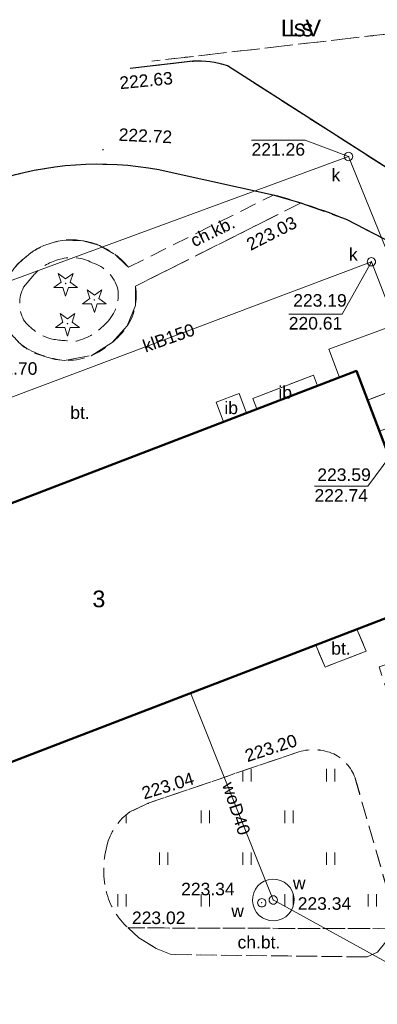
# Model space of a CAD drawing. Extents: x 6602040 to 6602369, y 5745292 to 5745640.
# Tile 12 of 16: x 6602167 to 6602188, y 5745567 to 5745626. Entities that reach past the tile are written whole.
import ezdxf
from ezdxf.enums import TextEntityAlignment as Align

# ---------------------------------------------------------------- set-up
doc = ezdxf.new("R2010")
doc.units = 0
doc.header["$PDSIZE"] = 0.75
for name, pattern in [('PRZER1-1', [2, 1, -1]), ('PRZER2-1', [3, 2, -1]), ('PRZER3-1', [4, 3, -1])]:
    doc.linetypes.add(name, pattern=pattern)
doc.layers.get('0').update_dxf_attribs({"linetype": 'CONTINUOUS', "lineweight": 13})
for name, color, linetype, lineweight in [('GESBLO', 7, 'CONTINUOUS', 18), ('GESBLO_O', 7, 'CONTINUOUS', 18), ('GESBZO', 7, 'CONTINUOUS', 50), ('GSLKRW', 7, 'CONTINUOUS', 25), ('GSPWPS', 7, 'CONTINUOUS', 13), ('GSPWPS_O', 7, 'CONTINUOUS', 13), ('GSSIIN', 7, 'CONTINUOUS', 18), ('GSSIIN_O', 7, 'CONTINUOUS', 18), ('GSSINN', 7, 'PRZER2-1', 18), ('GSSKOA', 7, 'PRZER3-1', 18), ('GSSKOD', 7, 'PRZER2-1', 18), ('GSSKOD_O', 7, 'PRZER2-1', 18), ('GSSOTW', 7, 'PRZER3-1', 18), ('GSSOTW_O', 7, 'PRZER3-1', 18), ('GSSUTR', 7, 'PRZER2-1', 18), ('GUPIWZ', 7, 'CONTINUOUS', 18), ('GUPIWZ_O', 7, 'CONTINUOUS', 18), ('GUPPRZ', 7, 'CONTINUOUS', 18), ('GUPPRZ_O', 7, 'CONTINUOUS', 18), ('GUSIKP', 7, 'CONTINUOUS', 18)]:
    doc.layers.add(name, color=color, linetype=linetype, lineweight=lineweight)
for name, color, linetype, lineweight, true_color in [('GESKKL', 82, 'PRZER3-1', 18, 0x24bc24), ('GESKKL_O', 82, 'PRZER3-1', 18, 0x24bc24), ('GESUZY', 96, 'PRZER1-1', 18, 0x008000), ('GESUZY_O', 96, 'PRZER1-1', 18, 0x008000), ('GSPRDI', 96, 'CONTINUOUS', 18, 0x008000), ('GULGPR', 52, 'CONTINUOUS', 18, 0xbfbf00), ('GULKPR', 36, 'CONTINUOUS', 18, 0x803300), ('GULKPR_O', 36, 'CONTINUOUS', 18, 0x803300), ('GULWPR', 5, 'CONTINUOUS', 18, 0x0000ff), ('GULWPR_O', 5, 'CONTINUOUS', 18, 0x0000ff), ('GUPKSD', 36, 'CONTINUOUS', 18, 0x803300)]:
    doc.layers.add(name, color=color, linetype=linetype, lineweight=lineweight, true_color=true_color)
doc.styles.add('GEO-INFO', font='arial.ttf')

# ---------------------------------------------------------------- blocks, each defined once
blk = doc.blocks.new('POINT')
at = {"color": 0}
blk.add_point((0, 0), dxfattribs=at)
blk = doc.blocks.new('KOLO')
blk.add_hatch(color=0).paths.add_polyline_path([(-0.5, 0), (-0.482963, -0.12941), (-0.433013, -0.25), (-0.353553, -0.353553), (-0.25, -0.433013), (-0.12941, -0.482963), (0, -0.5), (0.12941, -0.482963), (0.25, -0.433013), (0.353553, -0.353553), (0.433013, -0.25), (0.482963, -0.12941), (0.5, 0), (0.482963, 0.12941), (0.433013, 0.25), (0.353553, 0.353553), (0.25, 0.433013), (0.12941, 0.482963), (0, 0.5), (-0.12941, 0.482963), (-0.25, 0.433013), (-0.353553, 0.353553), (-0.433013, 0.25), (-0.482963, 0.12941)])
blk = doc.blocks.new('SPDIP')
blk.add_hatch(color=0).paths.add_polyline_path([(0, -0.09), (0.027812, -0.085595), (0.052901, -0.072812), (0.072812, -0.052901), (0.085595, -0.027812), (0.09, 0), (0.085595, 0.027812), (0.072812, 0.052901), (0.052901, 0.072812), (0.027812, 0.085595), (0, 0.09), (-0.027812, 0.085595), (-0.052901, 0.072812), (-0.072812, 0.052901), (-0.085595, 0.027812), (-0.09, 0), (-0.085595, -0.027812), (-0.072812, -0.052901), (-0.052901, -0.072812), (-0.027812, -0.085595)])
at = {"color": 0}
blk.add_lwpolyline([(0.544942, 0.177062), (1.426676, -0.463555), (0.336792, -0.463555), (0, -1.500096), (-0.336792, -0.463555), (-1.426676, -0.463555), (-0.544942, 0.177062), (-0.881734, 1.213603), (0, 0.572986), (0.881734, 1.213603)], close=True, dxfattribs=at)
blk = doc.blocks.new('OKRAG_PELNY')
at = {"color": 0}
blk.add_lwpolyline([(0, 0.5), (0.12941, 0.482963), (0.25, 0.433013), (0.353553, 0.353553), (0.433013, 0.25), (0.482963, 0.12941), (0.5, 0), (0.482963, -0.12941), (0.433013, -0.25), (0.353553, -0.353553), (0.25, -0.433013), (0.12941, -0.482963), (0, -0.5), (-0.12941, -0.482963), (-0.25, -0.433013), (-0.353553, -0.353553), (-0.433013, -0.25), (-0.482963, -0.12941), (-0.5, 0), (-0.482963, 0.12941), (-0.433013, 0.25), (-0.353553, 0.353553), (-0.25, 0.433013), (-0.12941, 0.482963)], close=True, dxfattribs=at)

msp = doc.modelspace()

# ---------------------------------------------------------------- hatches: boundary and pattern name
at = {"layer": 'GSSUTR', "linetype": 'Continuous', "lineweight": 18}
h = msp.add_hatch(dxfattribs=at)
h.set_pattern_fill('PTTU04', scale=0.5, style=0)
h.set_pattern_definition([(90, (6600000, 5740000), (-2.5, 2.5), [0.75, -4.25]), (90, (6600000.5, 5740000), (-2.5, 2.5), [0.75, -4.25])])
h.paths.add_polyline_path([(6602188.67, 5745573.44), (6602186.72, 5745580.22), (6602186.704, 5745580.262), (6602186.688, 5745580.304), (6602186.67, 5745580.345), (6602186.652, 5745580.387), (6602186.634, 5745580.427), (6602186.614, 5745580.468), (6602186.594, 5745580.508), (6602186.573, 5745580.548), (6602186.552, 5745580.587), (6602186.529, 5745580.627), (6602186.507, 5745580.665), (6602186.483, 5745580.704), (6602186.459, 5745580.741), (6602186.434, 5745580.779), (6602186.409, 5745580.816), (6602186.382, 5745580.853), (6602186.356, 5745580.889), (6602186.328, 5745580.924), (6602186.3, 5745580.96), (6602186.272, 5745580.994), (6602186.243, 5745581.028), (6602186.213, 5745581.062), (6602186.182, 5745581.095), (6602186.151, 5745581.128), (6602186.12, 5745581.16), (6602186.088, 5745581.191), (6602186.056, 5745581.222), (6602186.024, 5745581.252), (6602185.991, 5745581.281), (6602185.957, 5745581.31), (6602185.923, 5745581.338), (6602185.888, 5745581.366), (6602185.853, 5745581.393), (6602185.818, 5745581.42), (6602185.782, 5745581.445), (6602185.745, 5745581.471), (6602185.709, 5745581.495), (6602185.671, 5745581.519), (6602185.634, 5745581.543), (6602185.596, 5745581.566), (6602185.557, 5745581.588), (6602185.519, 5745581.609), (6602185.479, 5745581.63), (6602185.44, 5745581.65), (6602185.39, 5745581.671), (6602185.34, 5745581.69), (6602185.29, 5745581.709), (6602185.24, 5745581.727), (6602185.189, 5745581.744), (6602185.137, 5745581.76), (6602185.086, 5745581.776), (6602185.034, 5745581.79), (6602184.982, 5745581.804), (6602184.93, 5745581.816), (6602184.878, 5745581.828), (6602184.825, 5745581.839), (6602184.772, 5745581.849), (6602184.72, 5745581.858), (6602184.667, 5745581.866), (6602184.613, 5745581.874), (6602184.56, 5745581.88), (6602184.508, 5745581.885), (6602184.455, 5745581.89), (6602184.403, 5745581.893), (6602184.35, 5745581.896), (6602184.297, 5745581.898), (6602184.245, 5745581.899), (6602184.192, 5745581.899), (6602184.139, 5745581.898), (6602184.087, 5745581.896), (6602184.034, 5745581.894), (6602183.981, 5745581.89), (6602183.929, 5745581.886), (6602183.876, 5745581.881), (6602183.824, 5745581.874), (6602183.772, 5745581.867), (6602183.72, 5745581.86), (6602183.668, 5745581.851), (6602183.616, 5745581.841), (6602183.565, 5745581.831), (6602183.513, 5745581.819), (6602183.462, 5745581.807), (6602183.411, 5745581.794), (6602183.36, 5745581.78), (6602174.32, 5745578.69), (6602173.22, 5745578.17), (6602173.172, 5745578.135), (6602173.125, 5745578.1), (6602173.078, 5745578.063), (6602173.032, 5745578.026), (6602172.987, 5745577.988), (6602172.942, 5745577.949), (6602172.898, 5745577.91), (6602172.855, 5745577.87), (6602172.812, 5745577.829), (6602172.77, 5745577.787), (6602172.729, 5745577.745), (6602172.688, 5745577.702), (6602172.648, 5745577.658), (6602172.609, 5745577.614), (6602172.571, 5745577.569), (6602172.533, 5745577.523), (6602172.496, 5745577.477), (6602172.46, 5745577.43), (6602172.424, 5745577.381), (6602172.389, 5745577.332), (6602172.354, 5745577.282), (6602172.321, 5745577.232), (6602172.288, 5745577.181), (6602172.256, 5745577.129), (6602172.225, 5745577.077), (6602172.195, 5745577.025), (6602172.166, 5745576.971), (6602172.138, 5745576.918), (6602172.11, 5745576.864), (6602172.084, 5745576.809), (6602172.059, 5745576.754), (6602172.034, 5745576.699), (6602172.011, 5745576.643), (6602171.988, 5745576.587), (6602171.966, 5745576.53), (6602171.946, 5745576.473), (6602171.926, 5745576.416), (6602171.908, 5745576.358), (6602171.89, 5745576.3), (6602171.864, 5745576.208), (6602171.839, 5745576.115), (6602171.816, 5745576.023), (6602171.794, 5745575.929), (6602171.774, 5745575.836), (6602171.755, 5745575.742), (6602171.738, 5745575.647), (6602171.723, 5745575.553), (6602171.71, 5745575.458), (6602171.698, 5745575.363), (6602171.687, 5745575.268), (6602171.679, 5745575.173), (6602171.671, 5745575.077), (6602171.666, 5745574.981), (6602171.662, 5745574.886), (6602171.66, 5745574.79), (6602171.659, 5745574.698), (6602171.66, 5745574.606), (6602171.663, 5745574.514), (6602171.667, 5745574.422), (6602171.672, 5745574.33), (6602171.679, 5745574.238), (6602171.688, 5745574.146), (6602171.698, 5745574.055), (6602171.709, 5745573.963), (6602171.722, 5745573.872), (6602171.737, 5745573.781), (6602171.753, 5745573.69), (6602171.771, 5745573.6), (6602171.79, 5745573.51), (6602171.81, 5745573.42), (6602171.828, 5745573.348), (6602171.847, 5745573.277), (6602171.868, 5745573.206), (6602171.889, 5745573.135), (6602171.912, 5745573.065), (6602171.937, 5745572.995), (6602171.962, 5745572.926), (6602171.988, 5745572.857), (6602172.016, 5745572.788), (6602172.045, 5745572.72), (6602172.075, 5745572.653), (6602172.106, 5745572.586), (6602172.139, 5745572.52), (6602172.172, 5745572.454), (6602172.207, 5745572.389), (6602172.243, 5745572.324), (6602172.28, 5745572.26), (6602172.316, 5745572.199), (6602172.354, 5745572.14), (6602172.392, 5745572.08), (6602172.431, 5745572.022), (6602172.472, 5745571.964), (6602172.513, 5745571.906), (6602172.555, 5745571.85), (6602172.598, 5745571.794), (6602172.642, 5745571.739), (6602172.687, 5745571.684), (6602172.733, 5745571.631), (6602172.779, 5745571.578), (6602172.827, 5745571.526), (6602172.875, 5745571.474), (6602172.925, 5745571.424), (6602172.975, 5745571.374), (6602173.026, 5745571.325), (6602173.077, 5745571.277), (6602173.13, 5745571.23), (6602188.79, 5745571.18), (6602188.85, 5745572.25)], flags=0)

# ---------------------------------------------------------------- linework, layer by layer
at = {"layer": 'GESBLO', "color": 7, "linetype": 'Continuous', "lineweight": 18, "elevation": 10.18}
msp.add_lwpolyline([(6602148.76, 5745590.02), (6602148.86, 5745590.07), (6602159.23, 5745594.01), (6602160.92, 5745594.68), (6602186.8, 5745604.59), (6602193.98, 5745585.74), (6602190.84, 5745584.64), (6602188.67, 5745589.82), (6602164.06, 5745580.38), (6602160.66, 5745579.07), (6602162.59, 5745574.04), (6602155.74, 5745571.6)], close=True, dxfattribs=at)
at = {"layer": 'GESBZO', "color": 7, "linetype": 'Continuous', "lineweight": 50, "elevation": 10.18}
msp.add_lwpolyline([(6602152.54, 5745611.09), (6602158.63, 5745595.55), (6602159.23, 5745594.01), (6602160.92, 5745594.68), (6602186.8, 5745604.59), (6602193.98, 5745585.74), (6602208.72, 5745591.33), (6602212.98, 5745580.23), (6602208.43, 5745578.48), (6602208.79, 5745577.53), (6602199.38, 5745573.94), (6602199.01, 5745574.87), (6602194.99, 5745573.35), (6602194.78, 5745573.91), (6602193.56, 5745577.03), (6602190.84, 5745584.64), (6602188.67, 5745589.82), (6602164.06, 5745580.38), (6602160.66, 5745579.07), (6602162.59, 5745574.04), (6602155.74, 5745571.6), (6602148.76, 5745590.02), (6602148.86, 5745590.07), (6602142.29, 5745607.25)], close=True, dxfattribs=at)
at = {"layer": 'GESKKL', "color": 82, "linetype": 'PRZER3-1', "lineweight": 18, "ltscale": 0.5, "true_color": 0x24bc24, "elevation": 10.06}
msp.add_lwpolyline([(6602192.407, 5745625.586), (6602190.76, 5745625.01), (6602174.552, 5745623.14)], dxfattribs=at)
at = {"layer": 'GESUZY', "color": 96, "linetype": 'PRZER1-1', "lineweight": 18, "ltscale": 0.5, "true_color": 0x008000, "elevation": 10.08}
for points in [[(6602192.407, 5745625.586), (6602190.76, 5745625.01), (6602174.552, 5745623.14)], [(6602174.552, 5745623.14), (6602190.76, 5745625.01), (6602192.407, 5745625.586)]]:
    msp.add_lwpolyline(points, dxfattribs=at)
at = {"layer": 'GSLKRW', "color": 7, "linetype": 'Continuous', "lineweight": 25, "elevation": 10.18}
for points in [[(6602213.07, 5745600.47), (6602212.01, 5745600.47), (6602202.53, 5745607.76), (6602200.45, 5745609.19), (6602179.07, 5745622.85, 0.105534), (6602176.99, 5745623.13), (6602173.236, 5745622.707)], [(6602215.11, 5745593.94), (6602203.3, 5745602.73), (6602201.99, 5745603.93), (6602191.27, 5745611.05), (6602186.2, 5745613.65, 0.031004), (6602181.82, 5745615.12), (6602175.58, 5745616.5, 0.128173), (6602165.66, 5745616.13), (6602158.19, 5745613.35), (6602156.72, 5745612.73), (6602152.65, 5745610.99)]]:
    msp.add_lwpolyline(points, format="xyb", dxfattribs=at)
at = {"layer": 'GSSIIN', "color": 7, "linetype": 'Continuous', "lineweight": 18, "elevation": 10.18}
for points in [[(6602180.6, 5745602.93), (6602180.842, 5745602.309), (6602184.467, 5745603.697), (6602184.22, 5745604.33)], [(6602187.466, 5745602.841), (6602189.101, 5745603.464), (6602189.813, 5745601.595), (6602188.178, 5745600.972)], [(6602178.836, 5745601.54), (6602178.393, 5745602.712), (6602179.766, 5745603.238), (6602180.208, 5745602.066)]]:
    msp.add_lwpolyline(points, close=True, dxfattribs=at)
at = {"layer": 'GSSINN', "color": 7, "linetype": 'PRZER2-1', "lineweight": 18, "ltscale": 0.5, "elevation": 10.3}
for points in [[(6602158.19, 5745613.35), (6602165.91, 5745610.15, -0.067873), (6602166.53, 5745611, -0.013765), (6602167.06, 5745611.46, -0.037429), (6602167.44, 5745611.76, -0.099513), (6602169.3, 5745612.42), (6602170.4, 5745612.38), (6602171.4, 5745612.1), (6602172.33, 5745611.57), (6602173.14, 5745610.8), (6602181.82, 5745615.12), (6602175.58, 5745616.5, 0.128173), (6602165.66, 5745616.13)], [(6602167.53, 5745610.4, -0.148164), (6602169.05, 5745611.28, -0.189077), (6602170.97, 5745611.07, -0.260277), (6602172.5, 5745609.49, -0.24283), (6602171.82, 5745607.47, -0.151108), (6602170.02, 5745606.37, -0.041818), (6602168.49, 5745606.51, -0.158175), (6602166.86, 5745607.64, -0.238396), (6602166.86, 5745609.61)], [(6602167.53, 5745610.4, -0.148164), (6602169.05, 5745611.28, -0.189077), (6602170.97, 5745611.07, -0.260277), (6602172.5, 5745609.49, -0.24283), (6602171.82, 5745607.47, -0.151108), (6602170.02, 5745606.37, -0.041818), (6602168.49, 5745606.51, -0.158175), (6602166.86, 5745607.64, -0.238396), (6602166.86, 5745609.61)], [(6602173.13, 5745571.23), (6602173.77, 5745570.63), (6602174.81, 5745569.99), (6602175.7, 5745569.63), (6602187.44, 5745569.49), (6602188.07, 5745569.78), (6602188.57, 5745570.39), (6602188.79, 5745571.18), (6602188.85, 5745572.25), (6602188.67, 5745573.44), (6602186.72, 5745580.22, 0.191429), (6602185.44, 5745581.65, 0.171032), (6602183.36, 5745581.78), (6602174.32, 5745578.69), (6602173.22, 5745578.17, 0.16731), (6602171.89, 5745576.3, 0.130844), (6602171.81, 5745573.42, 0.153687)]]:
    msp.add_lwpolyline(points, format="xyb", close=True, dxfattribs=at)
msp.add_lwpolyline([(6602227.6, 5745591.566), (6602226.747, 5745591.282), (6602226.304, 5745592.611), (6602223.83, 5745590.28), (6602221.31, 5745585.96), (6602222.97, 5745583.69), (6602214.52, 5745577.07), (6602207.85, 5745570.81, -0.165083), (6602205.68, 5745569.78), (6602204.24, 5745569.54), (6602198.27, 5745569.2), (6602196.88, 5745569.37), (6602194.83, 5745570.6), (6602193.87, 5745571.41), (6602192.66, 5745573.56), (6602188.16, 5745586.86), (6602189.697, 5745587.368), (6602188.67, 5745589.82), (6602186.834, 5745589.116), (6602187.39, 5745587.8), (6602184.93, 5745586.85), (6602184.363, 5745588.168), (6602163.98, 5745580.349)], format="xyb", dxfattribs=at)
at = {"layer": 'GSSKOA', "color": 7, "linetype": 'PRZER3-1', "lineweight": 18, "ltscale": 0.5, "elevation": 10.18}
for points in [[(6602219.653, 5745594.224), (6602214.227, 5745599.026), (6602213.51, 5745599.14), (6602213.07, 5745600.47), (6602212.01, 5745600.47), (6602202.53, 5745607.76), (6602200.45, 5745609.19), (6602179.07, 5745622.85, 0.105534), (6602176.99, 5745623.13), (6602173.236, 5745622.707)], [(6602165.66, 5745616.13, -0.128173), (6602175.58, 5745616.5), (6602181.82, 5745615.12, -0.031004), (6602186.2, 5745613.65), (6602191.27, 5745611.05), (6602201.99, 5745603.93), (6602203.3, 5745602.73), (6602215.11, 5745593.94), (6602216.841, 5745592.108), (6602221.31, 5745585.96), (6602223.83, 5745590.28), (6602219.653, 5745594.224)]]:
    msp.add_lwpolyline(points, format="xyb", dxfattribs=at)
at = {"layer": 'GSSKOD', "color": 7, "linetype": 'PRZER2-1', "lineweight": 18, "ltscale": 0.5, "elevation": 10.18}
for points in [[(6602156.72, 5745612.73), (6602158.19, 5745613.35), (6602165.91, 5745610.15, -0.113379), (6602167.06, 5745611.46, -0.114175), (6602168.33, 5745612.18, -0.140361), (6602170.4, 5745612.38, -0.060385), (6602171.4, 5745612.1, -0.121645), (6602173.14, 5745610.8), (6602181.82, 5745615.12), (6602183.46, 5745614.64), (6602173.57, 5745609.66, -0.187351), (6602173.07, 5745607.28, -0.139142), (6602170.9, 5745605.5, -0.192564), (6602168.07, 5745605.48, -0.171357), (6602166.34, 5745606.56, -0.208699), (6602165.56, 5745608.18), (6602165.56, 5745609.09)], [(6602167.53, 5745610.4, -0.148164), (6602169.05, 5745611.28, -0.189077), (6602170.97, 5745611.07, -0.260277), (6602172.5, 5745609.49, -0.24283), (6602171.82, 5745607.47, -0.151108), (6602170.02, 5745606.37, -0.041818), (6602168.49, 5745606.51, -0.158175), (6602166.86, 5745607.64, -0.238396), (6602166.86, 5745609.61)]]:
    msp.add_lwpolyline(points, format="xyb", close=True, dxfattribs=at)
msp.add_lwpolyline([(6602188.79, 5745571.18), (6602188.57, 5745570.39), (6602188.07, 5745569.78), (6602187.44, 5745569.49), (6602175.7, 5745569.63), (6602174.81, 5745569.99), (6602173.77, 5745570.63), (6602173.13, 5745571.23)], close=True, dxfattribs=at)
at = {"layer": 'GSSOTW', "color": 7, "linetype": 'PRZER3-1', "lineweight": 18, "ltscale": 0.5, "elevation": 10.18}
msp.add_lwpolyline([(6602166.34, 5745606.56, 0.050345), (6602166.77, 5745606.12, 0.126874), (6602169.32, 5745605.22), (6602170.9, 5745605.5), (6602172.17, 5745606.29), (6602173.07, 5745607.28), (6602173.56, 5745608.51), (6602173.57, 5745609.66), (6602183.46, 5745614.64), (6602186.2, 5745613.65), (6602191.27, 5745611.05)], format="xyb", dxfattribs=at)
msp.add_lwpolyline([(6602189.101, 5745603.464), (6602187.466, 5745602.841), (6602186.8, 5745604.59), (6602184.467, 5745603.697), (6602184.22, 5745604.33), (6602180.6, 5745602.93), (6602180.842, 5745602.309), (6602180.208, 5745602.066), (6602179.766, 5745603.238), (6602178.393, 5745602.712), (6602178.836, 5745601.54), (6602160.92, 5745594.68)], dxfattribs=at)
msp.add_lwpolyline([(6602184.363, 5745588.168), (6602186.834, 5745589.116), (6602187.39, 5745587.8), (6602184.93, 5745586.85)], close=True, dxfattribs=at)
at = {"layer": 'GSSUTR', "color": 7, "linetype": 'PRZER2-1', "lineweight": 18, "ltscale": 0.5, "elevation": 10.1}
msp.add_lwpolyline([(6602173.13, 5745571.23, -0.153687), (6602171.81, 5745573.42, -0.130844), (6602171.89, 5745576.3, -0.16731), (6602173.22, 5745578.17), (6602174.32, 5745578.69), (6602183.36, 5745581.78, -0.171032), (6602185.44, 5745581.65, -0.191429), (6602186.72, 5745580.22), (6602188.67, 5745573.44), (6602188.85, 5745572.25), (6602188.79, 5745571.18)], format="xyb", close=True, dxfattribs=at)
at = {"layer": 'GULGPR', "color": 52, "linetype": 'Continuous', "lineweight": 18, "true_color": 0xbfbf00, "elevation": 10.14}
msp.add_lwpolyline([(6602185.779, 5745604.199), (6602185.141, 5745605.888), (6602199.351, 5745611.092), (6602211.002, 5745606.994), (6602221.869, 5745610.855)], dxfattribs=at)
at = {"layer": 'GULKPR', "color": 36, "linetype": 'Continuous', "lineweight": 18, "true_color": 0x803300, "elevation": 10.14}
for points in [[(6602164.425, 5745609.38), (6602186.327, 5745617.429), (6602195.82, 5745594.097), (6602206.786, 5745592.902)], [(6602157.042, 5745599.603), (6602187.697, 5745611.125), (6602197.081, 5745587.005)]]:
    msp.add_lwpolyline(points, dxfattribs=at)
at = {"layer": 'GULWPR', "color": 5, "linetype": 'Continuous', "lineweight": 18, "true_color": 0x0000ff, "elevation": 10.14}
for points in [[(6602181.82, 5745572.9), (6602176.851, 5745585.305)], [(6602205.347, 5745570.951), (6602193.174, 5745566.652), (6602181.82, 5745572.9)]]:
    msp.add_lwpolyline(points, dxfattribs=at)
at = {"layer": 'GUPPRZ_O', "color": 36, "linetype": 'Continuous', "lineweight": 9, "true_color": 0x803300, "elevation": 10.8, "flags": 128}
for points in [[(6602180.519, 5745618.406), (6602183.722, 5745618.406), (6602186.327, 5745617.429)], [(6602180.519, 5745618.406), (6602183.722, 5745618.406)], [(6602182.747, 5745607.994), (6602185.951, 5745607.994), (6602187.697, 5745611.125)], [(6602182.747, 5745607.994), (6602185.951, 5745607.994)]]:
    msp.add_lwpolyline(points, dxfattribs=at)
at = {"layer": 'GUPPRZ_O', "color": 30, "linetype": 'Continuous', "lineweight": 9, "true_color": 0xff9100, "elevation": 10.8, "flags": 128}
for points in [[(6602184.29, 5745597.676), (6602187.493, 5745597.676), (6602189.33, 5745600.17)], [(6602184.29, 5745597.676), (6602187.493, 5745597.676)]]:
    msp.add_lwpolyline(points, dxfattribs=at)
at = {"layer": 'GUSIKP', "color": 5, "linetype": 'Continuous', "lineweight": 18, "true_color": 0x0000ff, "elevation": 10.14}
msp.add_lwpolyline([(6602180.606, 5745572.601, -0.999953), (6602183.034, 5745573.199, -0.999953)], format="xyb", close=True, dxfattribs=at)

# ---------------------------------------------------------------- block references
at = {"layer": 'GSPRDI', "color": 96, "lineweight": 18, "true_color": 0x008000, "xscale": 0.5, "yscale": 0.5}
for p in [(6602169.38, 5745609.82, 10.12), (6602171.1, 5745608.84, 10.12), (6602169.49, 5745607.42, 10.12)]:
    msp.add_blockref('SPDIP', p, dxfattribs=at)
at = {"layer": 'GSPWPS', "color": 7, "lineweight": 13, "xscale": 0.09, "yscale": 0.09}
for p in [(6602176.99, 5745623.13, 10.08), (6602171.617, 5745617.838, 10.08), (6602183.46, 5745614.64, 10.08), (6602168.07, 5745605.48, 10.08), (6602184.56, 5745581.88, 10.08), (6602174.32, 5745578.69, 10.08), (6602173.13, 5745571.23, 10.08)]:
    msp.add_blockref('KOLO', p, dxfattribs=at)
at = {"layer": 'GUPIWZ', "color": 7, "lineweight": 18, "xscale": 0.5, "yscale": 0.5}
for p in [(6602186.327, 5745617.429, 10.18), (6602187.697, 5745611.125, 10.18), (6602181.13, 5745572.73, 10.18), (6602181.82, 5745572.9, 10.18)]:
    msp.add_blockref('OKRAG_PELNY', p, dxfattribs=at)
at = {"layer": 'GUPKSD', "color": 36, "lineweight": 18, "true_color": 0x803300, "xscale": 0.5, "yscale": 0.5}
for p in [(6602186.327, 5745617.429, 10.16), (6602187.697, 5745611.125, 10.16)]:
    msp.add_blockref('OKRAG_PELNY', p, dxfattribs=at)
at = {"layer": 'GUPPRZ', "color": 36, "lineweight": 18, "true_color": 0x803300}
for p in [(6602186.327, 5745617.429, 10.16), (6602187.697, 5745611.125, 10.16), (6602187.697, 5745611.125, 10.16)]:
    msp.add_blockref('POINT', p, dxfattribs=at)
at = {"layer": 'GUPPRZ', "color": 5, "lineweight": 18, "true_color": 0x0000ff}
for p in [(6602181.82, 5745572.9, 10.16), (6602181.13, 5745572.73, 10.16)]:
    msp.add_blockref('POINT', p, dxfattribs=at)

# ---------------------------------------------------------------- texts
at = {"layer": 'GESBLO_O', "color": 7, "linetype": 'Continuous', "lineweight": 0, "style": 'GEO-INFO'}
msp.add_text('3', height=1, dxfattribs=at).set_placement((6602171.37, 5745590.933, 10.8), align=Align.MIDDLE)
at = {"layer": 'GESKKL_O', "color": 82, "linetype": 'Continuous', "lineweight": 0, "true_color": 0x24bc24, "style": 'GEO-INFO'}
msp.add_text('LsV', height=1, dxfattribs=at).set_placement((6602183.48, 5745625.123, 10.8), align=Align.MIDDLE_CENTER)
at = {"layer": 'GESUZY_O', "color": 96, "linetype": 'Continuous', "lineweight": 0, "true_color": 0x008000, "style": 'GEO-INFO'}
msp.add_text('Ls', height=1, dxfattribs=at).set_placement((6602183.48, 5745625.123, 10.8), align=Align.MIDDLE_CENTER)
at = {"layer": 'GSPWPS_O', "color": 7, "linetype": 'Continuous', "lineweight": 0, "style": 'GEO-INFO'}
for s, rotation, p in [('222.63', 5.62282, (6602172.641, 5745621.456, 10.8)), ('222.72', 357.23917, (6602172.541, 5745618.375, 10.8)), ('223.03', 26.92331, (6602180.46, 5745611.77, 10.8)), ('223.20', 18.01349, (6602180.272, 5745581.153, 10.8)), ('223.04', 17.15437, (6602174.079, 5745578.913, 10.8))]:
    msp.add_text(s, height=0.75, rotation=rotation, dxfattribs=at).set_placement(p)
for s, p in [('222.70', (6602164.483, 5745604.357, 10.8)), ('223.02', (6602173.351, 5745571.458, 10.8))]:
    msp.add_text(s, height=0.75, dxfattribs=at).set_placement(p)
at = {"layer": 'GSSIIN_O', "color": 7, "linetype": 'Continuous', "lineweight": 0, "style": 'GEO-INFO'}
for p in [(6602182.533, 5745603.317, 10.8), (6602179.301, 5745602.389, 10.8)]:
    msp.add_text('ib', height=0.75, dxfattribs=at).set_placement(p, align=Align.MIDDLE)
at = {"layer": 'GSSKOD_O', "color": 7, "linetype": 'Continuous', "lineweight": 0, "style": 'GEO-INFO'}
msp.add_text('ch.kb.', height=0.75, rotation=25.85059, dxfattribs=at).set_placement((6602178.177, 5745612.947, 10.8), align=Align.MIDDLE)
msp.add_text('ch.bt.', height=0.75, dxfattribs=at).set_placement((6602180.96, 5745570.386, 10.8), align=Align.MIDDLE)
at = {"layer": 'GSSOTW_O', "color": 7, "linetype": 'Continuous', "lineweight": 0, "style": 'GEO-INFO'}
for p in [(6602170.241, 5745602.105, 10.8), (6602185.876, 5745587.982, 10.8)]:
    msp.add_text('bt.', height=0.75, dxfattribs=at).set_placement(p, align=Align.MIDDLE)
at = {"layer": 'GULKPR_O', "color": 36, "linetype": 'Continuous', "lineweight": 0, "true_color": 0x803300, "style": 'GEO-INFO'}
msp.add_text('klB150', height=0.75, rotation=19.44387, dxfattribs=at).set_placement((6602175.549, 5745606.584, 10.8), align=Align.MIDDLE)
at = {"layer": 'GULWPR_O', "color": 5, "linetype": 'Continuous', "lineweight": 0, "true_color": 0x0000ff, "style": 'GEO-INFO'}
msp.add_text('woD40', height=0.75, rotation=288.1991, dxfattribs=at).set_placement((6602179.607, 5745578.378, 10.8), align=Align.MIDDLE)
at = {"layer": 'GUPIWZ_O', "color": 7, "linetype": 'Continuous', "lineweight": 0, "style": 'GEO-INFO'}
for s, p in [('k', (6602185.83, 5745615.948, 10.8)), ('k', (6602186.88, 5745611.196, 10.8)), ('w', (6602183.753, 5745573.542, 10.8)), ('w', (6602180.06, 5745571.873, 10.8))]:
    msp.add_text(s, height=0.75, dxfattribs=at).set_placement(p, align=Align.RIGHT)
at = {"layer": 'GUPPRZ_O', "color": 36, "linetype": 'Continuous', "lineweight": 0, "true_color": 0x803300, "style": 'GEO-INFO'}
for s, p in [('221.26', (6602180.519, 5745617.854)), ('223.19', (6602183.016, 5745608.81, 10.8)), ('220.61', (6602182.747, 5745607.442))]:
    msp.add_text(s, height=0.75, dxfattribs=at).set_placement(p, align=Align.MIDDLE_LEFT)
at = {"layer": 'GUPPRZ_O', "color": 30, "linetype": 'Continuous', "lineweight": 0, "true_color": 0xff9100, "style": 'GEO-INFO'}
for s, p in [('223.59', (6602184.458, 5745598.371, 10.8)), ('222.74', (6602184.29, 5745597.13))]:
    msp.add_text(s, height=0.75, dxfattribs=at).set_placement(p, align=Align.MIDDLE_LEFT)
at = {"layer": 'GUPPRZ_O', "color": 5, "linetype": 'Continuous', "lineweight": 0, "true_color": 0x0000ff, "style": 'GEO-INFO'}
for p in [(6602176.301, 5745573.554, 10.8), (6602183.284, 5745572.687, 10.8)]:
    msp.add_text('223.34', height=0.75, dxfattribs=at).set_placement(p, align=Align.MIDDLE_LEFT)

doc.saveas('drawing.dxf')
